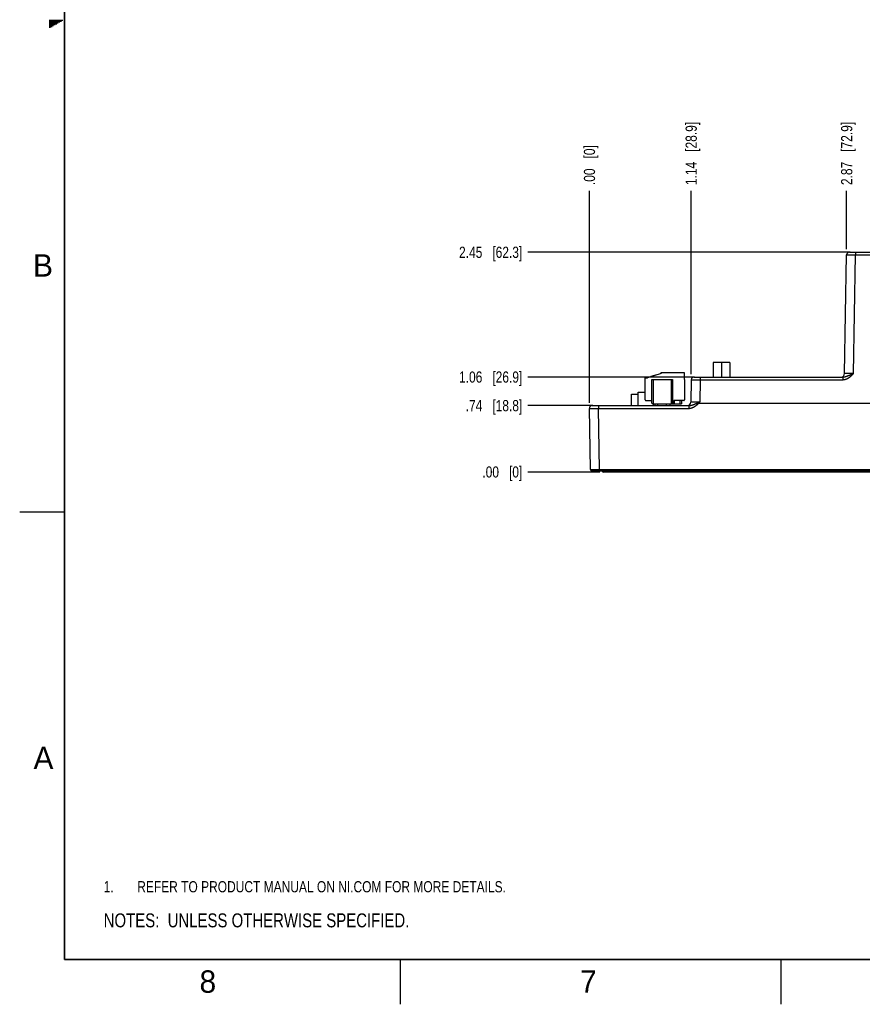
# Model space of a CAD drawing. Header units: inches. Extents: x 0 to 34, y 0 to 22.
# Tile 1 of 124: x 0 to 9.4, y 0 to 11. Entities that reach past the tile are written whole.
import ezdxf

# ---------------------------------------------------------------- set-up
doc = ezdxf.new("R2010")
doc.units = ezdxf.units.IN
doc.header["$LTSCALE"] = 1.87
doc.header["$MEASUREMENT"] = 0
doc.layers.get('0').update_dxf_attribs({"linetype": 'CONTINUOUS'})
doc.layers.add('DETAIL', color=7, linetype='CONTINUOUS')
doc.layers.add('DIMENSIONS', color=7, linetype='CONTINUOUS')
doc.styles.get("Standard").update_dxf_attribs({"font": 'txt', "width": 0.8})
doc.styles.add('TEXTSTYLE_2', font='txt')
doc.dimstyles.new('DIMSTYLE_1', dxfattribs={"dimtxt": 0.125, "dimasz": 0.18, "dimexe": 0.125, "dimexo": 0.0625, "dimgap": 0.09, "dimtad": 0, "dimtih": 1, "dimtoh": 1, "dimzin": 4, "dimdsep": 46, "dimtxsty": 'STANDARD', "dimblk": '_FILLED', "dimblk1": '_FILLED', "dimblk2": '_FILLED', "dimcen": 0.09, "dimadec": 0, "dimazin": 0, "dimtp": 0.01, "dimtm": 0.01, "dimtfac": 1, "dimtofl": 0, "dimtmove": 0, "dimatfit": 3, "dimldrblk": '_FILLED', "dimfxl": 1, "dimtolj": 1, "dimtzin": 4, "dimarcsym": 0})

# ---------------------------------------------------------------- blocks, each defined once
blk = doc.blocks.new('*D6')
at = {"layer": 'DIMENSIONS', "color": 2, "linetype": 'CONTINUOUS'}
blk.add_line((7.497, 7.038), (7.497, 9.085), dxfattribs=at)
at = {"layer": 'DIMENSIONS', "color": 2, "linetype": 'CONTINUOUS', "insert": (7.434, 9.148), "char_height": 0.125, "width": 1.125, "attachment_point": 1, "rotation": 90, "line_spacing_factor": 0.9}
blk.add_mtext('1.14{\\Ftxt.shx;\\W1.000000;\\H0.125000; }[28.9]', dxfattribs=at)
blk = doc.blocks.new('_FILLED')
at = {"color": 0, "linetype": 'BYBLOCK'}
blk.add_solid([(0, 0), (-1, 0.174), (-1, -0.174)], dxfattribs=at)
blk = doc.blocks.new('*D7')
at = {"layer": 'DIMENSIONS', "color": 2, "linetype": 'CONTINUOUS'}
blk.add_line((6.361, 6.717), (6.361, 9.085), dxfattribs=at)
at = {"layer": 'DIMENSIONS', "color": 2, "linetype": 'CONTINUOUS', "insert": (6.298, 9.148), "char_height": 0.125, "width": 0.725, "attachment_point": 1, "rotation": 90, "line_spacing_factor": 0.9}
blk.add_mtext('.00{\\Ftxt.shx;\\W1.000000;\\H0.125000; }[0]', dxfattribs=at)
blk = doc.blocks.new('*D8')
at = {"layer": 'DIMENSIONS', "color": 2, "linetype": 'CONTINUOUS'}
blk.add_line((9.232, 8.431), (9.232, 9.085), dxfattribs=at)
at = {"layer": 'DIMENSIONS', "color": 2, "linetype": 'CONTINUOUS', "insert": (9.17, 9.148), "char_height": 0.125, "width": 1.125, "attachment_point": 1, "rotation": 90, "line_spacing_factor": 0.9}
blk.add_mtext('2.87{\\Ftxt.shx;\\W1.000000;\\H0.125000; }[72.9]', dxfattribs=at)
blk = doc.blocks.new('*D9')
at = {"layer": 'DIMENSIONS', "color": 2, "linetype": 'CONTINUOUS'}
blk.add_line((17.101, 6.771), (17.101, 9.085), dxfattribs=at)
at = {"layer": 'DIMENSIONS', "color": 2, "linetype": 'CONTINUOUS', "insert": (17.038, 9.148), "char_height": 0.125, "width": 1.325, "attachment_point": 1, "rotation": 90, "line_spacing_factor": 0.9}
blk.add_mtext('10.74{\\Ftxt.shx;\\W1.000000;\\H0.125000; }[272.8]', dxfattribs=at)
blk = doc.blocks.new('*D10')
at = {"layer": 'DIMENSIONS', "color": 2, "linetype": 'CONTINUOUS'}
for p, q in [((17.41, 8.83), (17.41, 9.085)), ((17.26, 8.636), (17.41, 8.83)), ((17.26, 7.191), (17.26, 8.636))]:
    blk.add_line(p, q, dxfattribs=at)
at = {"layer": 'DIMENSIONS', "color": 2, "linetype": 'CONTINUOUS', "insert": (17.347, 9.148), "char_height": 0.125, "width": 1.325, "attachment_point": 1, "rotation": 90, "line_spacing_factor": 0.9}
blk.add_mtext('10.90{\\Ftxt.shx;\\W1.000000;\\H0.125000; }[276.9]', dxfattribs=at)
blk = doc.blocks.new('*D11')
at = {"layer": 'DIMENSIONS', "color": 2, "linetype": 'CONTINUOUS'}
blk.add_line((9.27, 8.398), (5.673, 8.398), dxfattribs=at)
at = {"layer": 'DIMENSIONS', "color": 2, "linetype": 'CONTINUOUS', "insert": (5.611, 8.46), "char_height": 0.125, "width": 1.125, "attachment_point": 3, "line_spacing_factor": 0.9}
blk.add_mtext('2.45{\\Ftxt.shx;\\W1.000000;\\H0.125000; }[62.3]', dxfattribs=at)
blk = doc.blocks.new('*D12')
at = {"layer": 'DIMENSIONS', "color": 2, "linetype": 'CONTINUOUS'}
blk.add_line((6.476, 5.944), (5.673, 5.944), dxfattribs=at)
at = {"layer": 'DIMENSIONS', "color": 2, "linetype": 'CONTINUOUS', "insert": (5.611, 6.007), "char_height": 0.125, "width": 0.725, "attachment_point": 3, "line_spacing_factor": 0.9}
blk.add_mtext('.00{\\Ftxt.shx;\\W1.000000;\\H0.125000; }[0]', dxfattribs=at)
blk = doc.blocks.new('*D13')
at = {"layer": 'DIMENSIONS', "color": 2, "linetype": 'CONTINUOUS'}
blk.add_line((7.534, 7.005), (5.673, 7.005), dxfattribs=at)
at = {"layer": 'DIMENSIONS', "color": 2, "linetype": 'CONTINUOUS', "insert": (5.611, 7.067), "char_height": 0.125, "width": 1.125, "attachment_point": 3, "line_spacing_factor": 0.9}
blk.add_mtext('1.06{\\Ftxt.shx;\\W1.000000;\\H0.125000; }[26.9]', dxfattribs=at)
blk = doc.blocks.new('*D14')
at = {"layer": 'DIMENSIONS', "color": 2, "linetype": 'CONTINUOUS'}
blk.add_line((6.398, 6.685), (5.673, 6.685), dxfattribs=at)
at = {"layer": 'DIMENSIONS', "color": 2, "linetype": 'CONTINUOUS', "insert": (5.611, 6.748), "char_height": 0.125, "width": 1.025, "attachment_point": 3, "line_spacing_factor": 0.9}
blk.add_mtext('.74{\\Ftxt.shx;\\W1.000000;\\H0.125000; }[18.8]', dxfattribs=at)
blk = doc.blocks.new('SYMBOL_4_BL0', base_point=(3.1215, 0.9375))
at = {"layer": 'DETAIL', "color": 2, "linetype": 'CONTINUOUS', "width": 0.8}
blk.add_text('NOTES:  UNLESS OTHERWISE SPECIFIED.', height=0.156, dxfattribs=at).set_placement((0.9375, 0.8595))
blk = doc.blocks.new('SYMBOL_15_BL1', base_point=(3.675, 1.312))
at = {"layer": 'DETAIL', "color": 2, "linetype": 'CONTINUOUS', "width": 0.8}
for s, p in [('1.', (0.938, 1.25)), ('REFER TO PRODUCT MANUAL ON NI.COM FOR MORE DETAILS.', (1.312, 1.25))]:
    blk.add_text(s, height=0.125, dxfattribs=at).set_placement(p)

msp = doc.modelspace()

# ---------------------------------------------------------------- linework, layer by layer
at = {"color": 2, "linetype": 'CONTINUOUS'}
for p, q in [((0.3303, 10.99), (0.4827, 10.99)), ((0.3303, 10.98), (0.4654, 10.98)), ((0.3303, 10.97), (0.448, 10.97)), ((0.3303, 10.96), (0.4307, 10.96)), ((0.3303, 10.95), (0.4134, 10.95)), ((0.3303, 10.94), (0.3961, 10.94)), ((0.3303, 10.93), (0.3788, 10.93)), ((0.3303, 10.92), (0.3614, 10.92)), ((0.3303, 10.91), (0.3441, 10.91)), ((0, 5.5), (0.5, 5.5)), ((4.25, 0), (4.25, 0.5)), ((8.5, 0), (8.5, 0.5))]:
    msp.add_line(p, q, dxfattribs=at)
at = {"color": 7, "linetype": 'CONTINUOUS'}
for p, q in [((9.209, 7.0433), (9.2321, 8.3685)), ((9.2621, 8.398), (17.0418, 8.398)), ((9.309, 7.0436), (9.3321, 8.3682)), ((9.3321, 8.398), (9.3321, 8.3682)), ((9.3321, 8.3682), (9.4895, 8.3682)), ((7.7425, 7.1675), (7.7425, 7.0046)), ((7.9295, 7.1675), (7.7425, 7.1675)), ((7.836, 7.1675), (7.836, 7.0046)), ((7.9295, 7.1675), (7.9295, 7.0046)), ((7.163, 7.0444), (7.0075, 6.9968)), ((7.163, 7.0444), (7.163, 7.0566)), ((7.163, 7.0566), (7.4189, 7.0566)), ((7.4189, 7.0566), (7.4189, 6.9778)), ((6.9839, 6.7495), (6.9839, 6.9975)), ((6.9839, 6.9975), (7.0075, 6.9975)), ((7.0075, 6.9975), (7.0075, 6.9968)), ((7.1115, 7.0307), (7.0459, 7.0106)), ((7.0459, 7.0106), (7.0464, 7.0087)), ((7.0475, 7.0111), (7.0481, 7.0092)), ((7.0508, 7.0121), (7.0514, 7.0102)), ((7.0574, 7.0141), (7.0579, 7.0122)), ((7.0587, 6.7141), (7.0587, 6.9778)), ((7.0587, 6.9778), (7.287, 6.9778)), ((7.0639, 7.0161), (7.0645, 7.0143)), ((7.0705, 6.9778), (7.0705, 6.7062)), ((7.0721, 7.0186), (7.0727, 7.0168)), ((7.0869, 7.0232), (7.0875, 7.0213)), ((7.0951, 7.0257), (7.0957, 7.0238)), ((7.1016, 7.0277), (7.1022, 7.0258)), ((7.1082, 7.0297), (7.1088, 7.0278)), ((7.1098, 7.0302), (7.1104, 7.0283)), ((7.1115, 7.0307), (7.1121, 7.0288)), ((7.2752, 6.7062), (7.2752, 6.9778)), ((7.287, 6.9778), (7.287, 6.7062)), ((7.4189, 6.9778), (7.4209, 6.9778)), ((7.4209, 6.9778), (7.4209, 6.7495)), ((7.4966, 6.9751), (7.4922, 6.724)), ((7.4966, 6.9751), (7.5526, 6.9751)), ((7.5266, 7.0046), (9.1888, 7.0046)), ((7.5526, 6.9751), (7.5966, 6.9749)), ((7.5966, 6.9749), (7.5922, 6.7244)), ((7.5966, 7.0046), (7.5966, 6.9749)), ((7.5966, 6.9749), (9.1888, 6.9749)), ((9.1888, 7.0046), (9.1888, 6.9749)), ((6.9032, 6.6854), (6.9032, 6.835)), ((6.9032, 6.835), (6.9839, 6.835)), ((6.8297, 6.6854), (6.8297, 6.815)), ((6.8297, 6.815), (6.9032, 6.815)), ((6.9917, 6.7416), (7.0587, 6.7416)), ((7.3028, 6.7416), (7.3028, 6.7062)), ((7.413, 6.7416), (7.3028, 6.7416)), ((7.3106, 6.7062), (7.3106, 6.7416)), ((7.3736, 6.7062), (7.3736, 6.7416)), ((7.3894, 6.7416), (7.3894, 6.7062)), ((17.0008, 6.709), (7.5774, 6.709)), ((6.3726, 5.9729), (6.3607, 6.6548)), ((6.3907, 6.6854), (7.4712, 6.6854)), ((6.4607, 6.6854), (6.4607, 6.6548)), ((6.4726, 5.9729), (6.4607, 6.6548)), ((6.4607, 6.6548), (7.4712, 6.6548)), ((7.0665, 6.7062), (7.3894, 6.7062)), ((7.0724, 6.7062), (7.0724, 6.6854)), ((7.0961, 6.6854), (7.0961, 6.7062)), ((7.1236, 6.6854), (7.1236, 6.7062)), ((7.2221, 6.6854), (7.2221, 6.7062)), ((7.2575, 6.7062), (7.2575, 6.6854)), ((7.4712, 6.6854), (7.4712, 6.6548)), ((6.3876, 5.9581), (17.073, 5.9581)), ((6.4726, 5.9729), (6.4726, 5.9581)), ((6.4726, 5.9729), (16.988, 5.9729)), ((16.955, 5.944), (6.5191, 5.944)), ((6.5387, 5.944), (6.5387, 5.9581))]:
    msp.add_line(p, q, dxfattribs=at)
at = {"color": 7, "linetype": 'CONTINUOUS', "const_width": 0.02}
for points in [[(0.5, 21.5), (0.5, 0.5)], [(0.5, 0.5), (33.5, 0.5)]]:
    msp.add_lwpolyline(points, dxfattribs=at)
at = {"color": 7, "linetype": 'CONTINUOUS'}
for centre, radius, start, end in [((9.2621, 8.368), 0.03, 90.00003, 179), ((9.1696, 7.044), 0.0394, 269.99996, 359), ((7.5266, 6.9746), 0.03, 90.00005, 179), ((6.9917, 6.7495), 0.00787, 180, 270), ((7.0665, 6.7141), 0.00787, 180, 270), ((7.413, 6.7495), 0.00787, 270, 360), ((7.4528, 6.7247), 0.0394, 269.99996, 359), ((6.58, 8.3348), 1.9021, 301.92756, 302.15187), ((6.3907, 6.6554), 0.03, 90, 181), ((6.3876, 5.9731), 0.015, 181, 269.99993), ((6.5191, 5.9637), 0.0197, 196.38589, 269.99999)]:
    msp.add_arc(centre, radius, start, end, dxfattribs=at)
for points, knots in [([(9.2321, 8.3685), (9.2321, 8.3685), (9.2321, 8.3685), (9.2321, 8.3685), (9.2321, 8.3685), (9.2321, 8.3685), (9.2321, 8.3685), (9.2321, 8.3685), (9.2322, 8.3685), (9.2322, 8.3685), (9.2322, 8.3685), (9.2323, 8.3685), (9.2324, 8.3685), (9.2325, 8.3685), (9.2326, 8.3685), (9.2327, 8.3685), (9.2328, 8.3685), (9.233, 8.3685), (9.2332, 8.3685), (9.2336, 8.3685), (9.234, 8.3685), (9.2345, 8.3686), (9.2351, 8.3686), (9.2357, 8.3686), (9.2364, 8.3686), (9.2372, 8.3686), (9.238, 8.3686), (9.2388, 8.3686), (9.2401, 8.3686), (9.2418, 8.3686), (9.244, 8.3686), (9.2464, 8.3686), (9.249, 8.3686), (9.2518, 8.3686), (9.2548, 8.3686), (9.2581, 8.3685), (9.2614, 8.3685), (9.265, 8.3685), (9.27, 8.3685), (9.2767, 8.3685), (9.2851, 8.3685), (9.2939, 8.3684), (9.3031, 8.3684), (9.3126, 8.3683), (9.3223, 8.3683), (9.3288, 8.3683), (9.3321, 8.3682)], [0, 0, 0, 0, 0.0000094, 0.0000257, 0.0000846, 0.0001803, 0.0003132, 0.0004835, 0.0006913, 0.0009367, 0.0012196, 0.001898, 0.0027266, 0.0037053, 0.004834, 0.0061124, 0.0075405, 0.009118, 0.0108446, 0.0147445, 0.0192378, 0.0243218, 0.0299934, 0.0362492, 0.0430856, 0.0504983, 0.0584829, 0.0670346, 0.0761483, 0.0960393, 0.1181079, 0.142301, 0.1685603, 0.1968225, 0.2270195, 0.2590787, 0.2929227, 0.32847, 0.3656349, 0.4444559, 0.5286266, 0.6173362, 0.7097306, 0.8049201, 0.9019881, 1, 1, 1, 1]), ([(9.1888, 6.9749), (9.1918, 6.9749), (9.1977, 6.9752), (9.2065, 6.9764), (9.2152, 6.9783), (9.2237, 6.981), (9.2306, 6.9837), (9.236, 6.9861), (9.2413, 6.9887), (9.2478, 6.9923), (9.2541, 6.9962), (9.259, 6.9995), (9.2639, 7.003), (9.2698, 7.0075), (9.2766, 7.0131), (9.2822, 7.018), (9.2866, 7.022), (9.2899, 7.025), (9.2931, 7.0281), (9.2963, 7.0311), (9.2995, 7.0342), (9.3027, 7.0374), (9.3058, 7.0405), (9.3079, 7.0426), (9.309, 7.0436)], [0, 0, 0, 0, 0.0624869, 0.1249763, 0.1874679, 0.2499617, 0.3124574, 0.3437101, 0.3749629, 0.437462, 0.4999626, 0.5312156, 0.5624686, 0.6249715, 0.6874753, 0.7499798, 0.7812327, 0.8124856, 0.8437382, 0.8749906, 0.9062432, 0.9374956, 0.9687478, 1, 1, 1, 1]), ([(9.1888, 7.0046), (9.1901, 7.0046), (9.1927, 7.0047), (9.1966, 7.005), (9.2005, 7.0054), (9.2057, 7.0062), (9.212, 7.0076), (9.2183, 7.0092), (9.2233, 7.0107), (9.227, 7.0119), (9.2307, 7.0131), (9.2356, 7.0148), (9.2417, 7.0171), (9.249, 7.0199), (9.2564, 7.0228), (9.2638, 7.0257), (9.2712, 7.0286), (9.2787, 7.0316), (9.2862, 7.0346), (9.2938, 7.0376), (9.3001, 7.0401), (9.3052, 7.0421), (9.3077, 7.0431), (9.309, 7.0436)], [0, 0, 0, 0, 0.0309999, 0.0619184, 0.0927616, 0.1235387, 0.184928, 0.2461883, 0.2768042, 0.3074276, 0.3380733, 0.3687541, 0.4302739, 0.492084, 0.5542589, 0.6168469, 0.679866, 0.7433032, 0.8071153, 0.8712326, 0.9355631, 0.9677756, 1, 1, 1, 1]), ([(9.309, 7.0436), (9.3081, 7.0436), (9.3065, 7.0436), (9.3041, 7.0436), (9.3016, 7.0436), (9.2984, 7.0436), (9.2943, 7.0435), (9.2879, 7.0435), (9.28, 7.0434), (9.2708, 7.0434), (9.262, 7.0433), (9.2536, 7.0433), (9.2469, 7.0433), (9.2419, 7.0433), (9.2383, 7.0432), (9.2349, 7.0432), (9.2317, 7.0432), (9.2287, 7.0432), (9.2259, 7.0432), (9.2233, 7.0432), (9.2208, 7.0432), (9.2186, 7.0432), (9.2169, 7.0432), (9.2157, 7.0432), (9.2148, 7.0432), (9.214, 7.0432), (9.2133, 7.0432), (9.2126, 7.0432), (9.212, 7.0432), (9.2114, 7.0432), (9.2109, 7.0432), (9.2104, 7.0432), (9.2101, 7.0432), (9.2099, 7.0432), (9.2097, 7.0433), (9.2096, 7.0433), (9.2094, 7.0433), (9.2093, 7.0433), (9.2092, 7.0433), (9.2091, 7.0433), (9.2091, 7.0433), (9.209, 7.0433), (9.209, 7.0433), (9.209, 7.0433), (9.209, 7.0433), (9.209, 7.0433), (9.209, 7.0433), (9.209, 7.0433), (9.209, 7.0433)], [0, 0, 0, 0, 0.0245383, 0.0490626, 0.0735568, 0.098007, 0.1467158, 0.1950717, 0.2902598, 0.3826549, 0.4713671, 0.5555418, 0.6343677, 0.6715353, 0.7070851, 0.7409315, 0.7729928, 0.8031917, 0.8314554, 0.8577157, 0.8819093, 0.9039778, 0.9238682, 0.9329813, 0.9415323, 0.9495161, 0.9569278, 0.963763, 0.9700176, 0.9756878, 0.9807702, 0.9852618, 0.98916, 0.9908857, 0.9924623, 0.9938895, 0.995167, 0.9962948, 0.9972726, 0.9981003, 0.998778, 0.9993056, 0.9995132, 0.9996834, 0.9998163, 0.9999122, 0.9999721, 1, 1, 1, 1]), ([(7.4712, 6.6854), (7.4725, 6.6854), (7.475, 6.6854), (7.4787, 6.6857), (7.4824, 6.6861), (7.4873, 6.6869), (7.4934, 6.6881), (7.4993, 6.6897), (7.504, 6.6911), (7.5076, 6.6922), (7.5111, 6.6933), (7.5157, 6.6949), (7.5215, 6.697), (7.5285, 6.6997), (7.5355, 6.7024), (7.5425, 6.7051), (7.5495, 6.7079), (7.5554, 6.7102), (7.5602, 6.712), (7.5638, 6.7133), (7.5668, 6.7145), (7.5692, 6.7153), (7.571, 6.716), (7.5729, 6.7166), (7.5747, 6.7172), (7.5765, 6.7179), (7.5784, 6.7185), (7.5799, 6.7189), (7.5812, 6.7193), (7.5824, 6.7196), (7.584, 6.72), (7.5853, 6.7203), (7.5859, 6.7204)], [0, 0, 0, 0, 0.031148, 0.0622, 0.0931611, 0.1240405, 0.1855875, 0.2469433, 0.2775843, 0.3082177, 0.3388588, 0.3695213, 0.4309652, 0.4926541, 0.554674, 0.6170885, 0.6799337, 0.7432185, 0.7750208, 0.8069235, 0.8389201, 0.8549514, 0.8710031, 0.8870741, 0.9031632, 0.9192689, 0.9353902, 0.9515254, 0.9595979, 0.9676734, 0.9838321, 1, 1, 1, 1]), ([(7.4712, 6.6548), (7.4738, 6.6548), (7.4789, 6.655), (7.4864, 6.656), (7.4939, 6.6574), (7.5013, 6.6594), (7.5085, 6.6619), (7.5156, 6.6648), (7.5224, 6.6681), (7.5291, 6.6718), (7.5356, 6.6758), (7.542, 6.68), (7.5482, 6.6845), (7.5532, 6.6884), (7.5571, 6.6916), (7.5601, 6.694), (7.563, 6.6965), (7.5659, 6.699), (7.5688, 6.7015), (7.5716, 6.704), (7.5745, 6.7065), (7.5764, 6.7082), (7.5774, 6.709)], [0, 0, 0, 0, 0.0624931, 0.1249877, 0.1874836, 0.2499808, 0.312479, 0.3749781, 0.4374781, 0.4999789, 0.5624803, 0.6249822, 0.6874845, 0.7499873, 0.7812395, 0.8124914, 0.8437433, 0.8749947, 0.9062458, 0.9374974, 0.9687491, 1, 1, 1, 1]), ([(7.5922, 6.7244), (7.5889, 6.7244), (7.5824, 6.7243), (7.5728, 6.7243), (7.5633, 6.7242), (7.5541, 6.7241), (7.5452, 6.7241), (7.5368, 6.7241), (7.5302, 6.724), (7.5251, 6.724), (7.5216, 6.724), (7.5182, 6.724), (7.515, 6.724), (7.5119, 6.724), (7.5091, 6.724), (7.5065, 6.724), (7.5041, 6.724), (7.5019, 6.724), (7.5002, 6.724), (7.4989, 6.724), (7.4981, 6.724), (7.4973, 6.724), (7.4965, 6.724), (7.4958, 6.724), (7.4952, 6.724), (7.4947, 6.724), (7.4941, 6.724), (7.4937, 6.724), (7.4934, 6.724), (7.4931, 6.724), (7.493, 6.724), (7.4928, 6.724), (7.4927, 6.724), (7.4926, 6.724), (7.4925, 6.724), (7.4924, 6.724), (7.4923, 6.724), (7.4923, 6.724), (7.4923, 6.724), (7.4922, 6.724), (7.4922, 6.724), (7.4922, 6.724), (7.4922, 6.724), (7.4922, 6.724), (7.4922, 6.724)], [0, 0, 0, 0, 0.098007, 0.1950717, 0.2902598, 0.3826549, 0.4713671, 0.5555418, 0.6343677, 0.6715353, 0.7070851, 0.7409315, 0.7729928, 0.8031917, 0.8314554, 0.8577157, 0.8819093, 0.9039778, 0.9238682, 0.9329813, 0.9415323, 0.9495161, 0.9569278, 0.963763, 0.9700176, 0.9756878, 0.9807702, 0.9852618, 0.98916, 0.9908857, 0.9924623, 0.9938895, 0.995167, 0.9962948, 0.9972726, 0.9981003, 0.998778, 0.9993056, 0.9995132, 0.9996834, 0.9998163, 0.9999122, 0.9999721, 1, 1, 1, 1]), ([(7.5859, 6.7204), (7.5856, 6.7203), (7.5851, 6.7199), (7.5843, 6.7193), (7.5835, 6.7187), (7.5828, 6.7181), (7.5821, 6.7174), (7.5814, 6.7167), (7.5807, 6.716), (7.58, 6.7152), (7.5794, 6.7145), (7.5789, 6.7139), (7.5785, 6.7133), (7.5782, 6.7129), (7.5779, 6.7125), (7.5777, 6.7121), (7.5774, 6.7117), (7.5772, 6.7113), (7.577, 6.7109), (7.5768, 6.7106), (7.5767, 6.7104), (7.5767, 6.7102), (7.5766, 6.7099), (7.5766, 6.7097), (7.5766, 6.7096), (7.5766, 6.7094), (7.5766, 6.7093), (7.5767, 6.7092), (7.5768, 6.7091), (7.5769, 6.7091), (7.577, 6.709), (7.5772, 6.709), (7.5773, 6.709), (7.5774, 6.709)], [0, 0, 0, 0, 0.0625061, 0.1250133, 0.1875211, 0.2500284, 0.3125346, 0.3750396, 0.437544, 0.500048, 0.5625515, 0.6250544, 0.6563067, 0.6875589, 0.718811, 0.7500628, 0.7813143, 0.8125651, 0.8438141, 0.85944, 0.8750656, 0.8906903, 0.9063127, 0.9219277, 0.9297401, 0.9375507, 0.9453571, 0.9531592, 0.9609605, 0.9687656, 0.9765751, 0.9843871, 1, 1, 1, 1]), ([(6.3607, 6.6548), (6.3607, 6.6548), (6.3607, 6.6548), (6.3607, 6.6548), (6.3607, 6.6548), (6.3607, 6.6548), (6.3607, 6.6548), (6.3607, 6.6548), (6.3608, 6.6548), (6.3608, 6.6548), (6.3609, 6.6548), (6.361, 6.6548), (6.3611, 6.6548), (6.3612, 6.6548), (6.3613, 6.6548), (6.3614, 6.6548), (6.3616, 6.6548), (6.3618, 6.6548), (6.3622, 6.6547), (6.3626, 6.6547), (6.3631, 6.6547), (6.3637, 6.6547), (6.3643, 6.6547), (6.365, 6.6547), (6.3658, 6.6547), (6.3669, 6.6547), (6.3684, 6.6547), (6.3704, 6.6547), (6.3726, 6.6546), (6.375, 6.6546), (6.3776, 6.6546), (6.3804, 6.6546), (6.3834, 6.6546), (6.3867, 6.6546), (6.39, 6.6546), (6.3936, 6.6546), (6.3986, 6.6546), (6.4053, 6.6546), (6.4137, 6.6546), (6.4225, 6.6547), (6.4317, 6.6547), (6.4412, 6.6547), (6.4509, 6.6548), (6.4574, 6.6548), (6.4607, 6.6548)], [0, 0, 0, 0, 0.0000375, 0.0000661, 0.0001029, 0.0002027, 0.0003387, 0.0005114, 0.0007212, 0.0012526, 0.0019335, 0.0027642, 0.0037446, 0.0048748, 0.0061545, 0.0075837, 0.0091622, 0.0108898, 0.0147912, 0.0192856, 0.0243704, 0.0300427, 0.036299, 0.0431355, 0.0505483, 0.0585329, 0.0761978, 0.0960877, 0.118155, 0.1423464, 0.1686038, 0.1968639, 0.2270587, 0.2591155, 0.2929571, 0.3285019, 0.3656644, 0.4444805, 0.5286464, 0.6173515, 0.7097416, 0.8049271, 0.9019914, 1, 1, 1, 1]), ([(6.3726, 5.9729), (6.3726, 5.9729), (6.3726, 5.9729), (6.3726, 5.9729), (6.3726, 5.9729), (6.3726, 5.9729), (6.3726, 5.9729), (6.3726, 5.9729), (6.3727, 5.9729), (6.3727, 5.9729), (6.3727, 5.9729), (6.3728, 5.9729), (6.3729, 5.9729), (6.373, 5.9729), (6.3731, 5.9729), (6.3732, 5.9729), (6.3733, 5.9729), (6.3735, 5.9729), (6.3737, 5.9729), (6.3741, 5.9728), (6.3745, 5.9728), (6.375, 5.9728), (6.3756, 5.9728), (6.3762, 5.9728), (6.3769, 5.9728), (6.3777, 5.9728), (6.3785, 5.9728), (6.3793, 5.9728), (6.3806, 5.9728), (6.3823, 5.9728), (6.3845, 5.9728), (6.3869, 5.9728), (6.3895, 5.9728), (6.3923, 5.9728), (6.3953, 5.9728), (6.3986, 5.9728), (6.4019, 5.9728), (6.4055, 5.9728), (6.4105, 5.9728), (6.4172, 5.9728), (6.4256, 5.9728), (6.4344, 5.9728), (6.4436, 5.9728), (6.4531, 5.9728), (6.4628, 5.9729), (6.4693, 5.9729), (6.4726, 5.9729)], [0, 0, 0, 0, 0.0000094, 0.0000257, 0.0000847, 0.0001804, 0.0003133, 0.0004836, 0.0006914, 0.0009368, 0.0012197, 0.0018981, 0.0027266, 0.0037052, 0.0048337, 0.006112, 0.00754, 0.0091173, 0.0108438, 0.0147432, 0.0192359, 0.0243193, 0.0299903, 0.0362455, 0.0430812, 0.0504932, 0.058477, 0.067028, 0.0761409, 0.0960304, 0.1180975, 0.1422892, 0.1685473, 0.1968085, 0.2270047, 0.2590632, 0.2929069, 0.328454, 0.3656191, 0.444441, 0.5286133, 0.6173252, 0.7097223, 0.8049145, 0.9019853, 1, 1, 1, 1])]:
    msp.add_open_spline(points, degree=3, knots=knots, dxfattribs=at)

# ---------------------------------------------------------------- block references
at = {"layer": 'DETAIL', "color": 2, "linetype": 'CONTINUOUS'}
for name, p in [('SYMBOL_15_BL1', (3.6751, 1.3124)), ('SYMBOL_4_BL0', (3.1215, 0.9375))]:
    msp.add_blockref(name, p, dxfattribs=at)

# ---------------------------------------------------------------- texts
at = {"color": 2, "linetype": 'CONTINUOUS', "char_height": 0.25, "width": 0.25, "attachment_point": 1, "line_spacing_factor": 0.9, "style": 'TEXTSTYLE_2'}
for s, insert in [('B', (0.1484, 8.3757)), ('A', (0.1541, 2.8761)), ('8', (2.0074, 0.3791)), ('7', (6.2553, 0.3787))]:
    msp.add_mtext(s, dxfattribs=dict(at, insert=insert))

# ---------------------------------------------------------------- dimensions: what is measured, and where the dimension line sits
at = {"layer": 'DIMENSIONS', "color": 2, "linetype": 'CONTINUOUS'}
for feature_location, offset, dtype, origin, picture, middle in [((17.1008, 6.7715), (0, 2.314), 1, (6.3607, 6.709), '*D9', (17.1008, 9.8105)), ((17.2603, 7.1906), (0.1494, 1.8949), 0, (6.3607, 7.1281), '*D10', (17.4097, 9.8105)), ((7.4966, 7.0376), (0, 2.0479), 1, (6.3607, 6.6548), '*D6', (7.4966, 9.7105)), ((9.2321, 8.431), (0, 0.6545), 1, (6.3607, 8.3685), '*D8', (9.2321, 9.7105)), ((6.3606876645, 6.7173310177), (0, 2.3681536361), 1, (6.3606876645, 6.6548310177), '*D7', (6.3606876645, 9.5104846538)), ((9.2696, 8.398), (-3.5964, 0), 0, (6.5387, 5.944), '*D11', (5.0482, 8.398)), ((7.5341, 7.0046), (-1.8609, 0), 0, (7.5966, 5.944), '*D13', (5.0482, 7.0046)), ((6.3982, 6.6854), (-0.725, 0), 0, (6.4607, 5.944), '*D14', (5.0982, 6.6854)), ((6.4762450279, 5.9440160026), (-0.8030573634, 0), 0, (6.5387450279, 5.9440160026), '*D12', (5.2481876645, 5.9440160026))]:
    dim = msp.add_ordinate_dim(feature_location=feature_location, offset=offset, dtype=dtype, origin=origin, dimstyle='DIMSTYLE_1', override={"dimtad": 1, "dimtih": 0, "dimtoh": 0}, dxfattribs=at)
    dim.commit()
    dim.dimension.update_dxf_attribs({"geometry": picture, "text_midpoint": middle})

doc.saveas('drawing.dxf')
